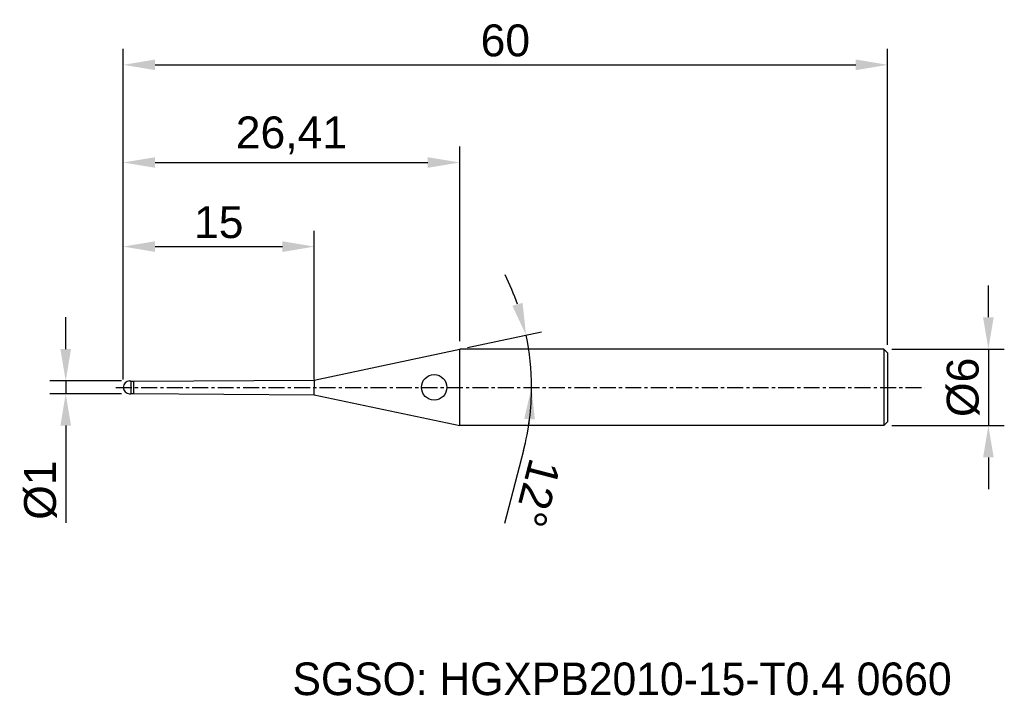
# Model space of a CAD drawing. Header units: millimetres. Extents: x 7885.8 to 7963.1, y 6079.1 to 6132.1.
import ezdxf
from ezdxf.enums import TextEntityAlignment as Align

# ---------------------------------------------------------------- set-up
doc = ezdxf.new("R2010")
doc.units = ezdxf.units.MM
doc.linetypes.add('CENTER', pattern=[2, 1.25, -0.25, 0.25, -0.25])
for name, color, linetype, lineweight in [('1', 4, 'Continuous', 25), ('SK1', 4, 'Continuous', 25), ('SK4', 2, 'Continuous', 25), ('SK6', 5, 'Continuous', 25)]:
    doc.layers.add(name, color=color, linetype=linetype, lineweight=lineweight)
doc.styles.add('MS PGothic', font='txt')
doc.styles.get("Standard").update_dxf_attribs({"font": 'arial.ttf'})
doc.dimstyles.new('ISO-25', dxfattribs={"dimtxt": 2.5, "dimasz": 2.5, "dimexe": 1.25, "dimexo": 0.625, "dimtad": 1, "dimtxsty": 'Standard', "dimcen": 2.5, "dimadec": 0, "dimazin": 0, "dimtfac": 1, "dimtmove": 0, "dimatfit": 3, "dimfxl": 1, "dimarcsym": 0})

# ---------------------------------------------------------------- blocks, each defined once
blk = doc.blocks.new('*D27')
at = {"color": 0, "linetype": 'ByBlock', "lineweight": -2, "transparency": 16777216}
for p, q in [((7961.829, 6108.788), (7961.829, 6111.288)), ((7954.237, 6106.288), (7963.079, 6106.288)), ((7961.829, 6106.288), (7961.829, 6100.288)), ((7954.237, 6100.288), (7963.079, 6100.288)), ((7961.829, 6097.788), (7961.829, 6095.288))]:
    blk.add_line(p, q, dxfattribs=at)
at = {"color": 0, "linetype": 'ByBlock', "transparency": 16777216}
for points in [[(7961.412, 6108.788), (7962.246, 6108.788), (7961.829, 6106.288)], [(7961.412, 6097.788), (7962.246, 6097.788), (7961.829, 6100.288)]]:
    blk.add_solid(points, dxfattribs=at)
at = {"layer": 'Defpoints', "color": 0, "linetype": 'ByBlock', "transparency": 16777216}
for p in [(7953.612, 6106.288), (7953.612, 6100.288), (7961.829, 6100.288)]:
    blk.add_point(p, dxfattribs=at)
at = {"color": 0, "linetype": 'ByBlock', "transparency": 16777216, "insert": (7959.858, 6103.288), "char_height": 2.5, "attachment_point": 5, "rotation": 90}
blk.add_mtext('{\\fArial|b0|i0|c134|p34;%%C}6', dxfattribs=at)
blk = doc.blocks.new('*D28')
at = {"color": 0, "linetype": 'ByBlock', "lineweight": -2, "transparency": 16777216}
for p, q in [((7889.399, 6106.288), (7889.399, 6108.788)), ((7893.787, 6103.788), (7888.149, 6103.788)), ((7889.399, 6103.788), (7889.399, 6102.788)), ((7893.787, 6102.788), (7888.149, 6102.788)), ((7889.399, 6100.288), (7889.399, 6092.662))]:
    blk.add_line(p, q, dxfattribs=at)
at = {"color": 0, "linetype": 'ByBlock', "transparency": 16777216}
for points in [[(7888.982, 6106.288), (7889.816, 6106.288), (7889.399, 6103.788)], [(7888.982, 6100.288), (7889.816, 6100.288), (7889.399, 6102.788)]]:
    blk.add_solid(points, dxfattribs=at)
at = {"layer": 'Defpoints', "color": 0, "linetype": 'ByBlock', "transparency": 16777216}
for p in [(7894.412, 6103.788), (7889.399, 6102.788), (7894.412, 6102.788)]:
    blk.add_point(p, dxfattribs=at)
at = {"color": 0, "linetype": 'ByBlock', "transparency": 16777216, "insert": (7887.428, 6095.225), "char_height": 2.5, "attachment_point": 5, "rotation": 90}
blk.add_mtext('{\\fArial|b0|i0|c134|p34;%%C}1', dxfattribs=at)
blk = doc.blocks.new('*D30')
at = {"color": 0, "linetype": 'ByBlock', "lineweight": -2, "transparency": 16777216}
for p, q in [((7893.912, 6103.913), (7893.912, 6115.584)), ((7908.912, 6103.913), (7908.912, 6115.584)), ((7896.412, 6114.334), (7906.412, 6114.334))]:
    blk.add_line(p, q, dxfattribs=at)
at = {"color": 0, "linetype": 'ByBlock', "transparency": 16777216}
for points in [[(7896.412, 6114.751), (7896.412, 6113.917), (7893.912, 6114.334)], [(7906.412, 6114.751), (7906.412, 6113.917), (7908.912, 6114.334)]]:
    blk.add_solid(points, dxfattribs=at)
at = {"layer": 'Defpoints', "color": 0, "linetype": 'ByBlock', "transparency": 16777216}
for p in [(7908.912, 6114.334), (7893.912, 6103.288), (7908.912, 6103.288)]:
    blk.add_point(p, dxfattribs=at)
at = {"color": 0, "linetype": 'ByBlock', "transparency": 16777216, "insert": (7901.412, 6116.235), "char_height": 2.5, "attachment_point": 5}
blk.add_mtext('15', dxfattribs=at)
blk = doc.blocks.new('*D31')
at = {"color": 0, "linetype": 'ByBlock', "lineweight": -2, "transparency": 16777216}
for p, q in [((7893.912, 6103.913), (7893.912, 6122.183)), ((7920.325, 6106.913), (7920.325, 6122.183)), ((7896.412, 6120.933), (7917.825, 6120.933))]:
    blk.add_line(p, q, dxfattribs=at)
at = {"color": 0, "linetype": 'ByBlock', "transparency": 16777216}
for points in [[(7896.412, 6121.35), (7896.412, 6120.517), (7893.912, 6120.933)], [(7917.825, 6121.35), (7917.825, 6120.517), (7920.325, 6120.933)]]:
    blk.add_solid(points, dxfattribs=at)
at = {"layer": 'Defpoints', "color": 0, "linetype": 'ByBlock', "transparency": 16777216}
for p in [(7920.325, 6120.933), (7920.325, 6106.288), (7893.912, 6103.288)]:
    blk.add_point(p, dxfattribs=at)
at = {"color": 0, "linetype": 'ByBlock', "transparency": 16777216, "insert": (7907.118, 6123.061), "char_height": 2.5, "attachment_point": 5}
blk.add_mtext('26,41', dxfattribs=at)
blk = doc.blocks.new('*D32')
at = {"color": 0, "linetype": 'ByBlock', "lineweight": -2, "transparency": 16777216}
for p, q in [((7893.912, 6103.913), (7893.912, 6129.848)), ((7953.912, 6106.613), (7953.912, 6129.848)), ((7896.412, 6128.598), (7951.412, 6128.598))]:
    blk.add_line(p, q, dxfattribs=at)
at = {"color": 0, "linetype": 'ByBlock', "transparency": 16777216}
for points in [[(7896.412, 6129.014), (7896.412, 6128.181), (7893.912, 6128.598)], [(7951.412, 6129.014), (7951.412, 6128.181), (7953.912, 6128.598)]]:
    blk.add_solid(points, dxfattribs=at)
at = {"layer": 'Defpoints', "color": 0, "linetype": 'ByBlock', "transparency": 16777216}
for p in [(7953.912, 6128.598), (7953.912, 6105.988), (7893.912, 6103.288)]:
    blk.add_point(p, dxfattribs=at)
at = {"color": 0, "linetype": 'ByBlock', "transparency": 16777216, "insert": (7923.912, 6130.499), "char_height": 2.5, "attachment_point": 5}
blk.add_mtext('60', dxfattribs=at)
blk = doc.blocks.new('*D35')
at = {"color": 0, "linetype": 'ByBlock', "lineweight": -2, "transparency": 16777216}
for p, q in [((7920.936, 6106.418), (7926.758, 6107.656)), ((7925.335, 6098.328), (7923.849, 6092.599))]:
    blk.add_line(p, q, dxfattribs=at)
for start, end in [(19.25503, 26.51007), (0, 12), (345.46064, 0), (345.48993, 352.74497)]:
    blk.add_arc((7906.211, 6103.288), 19.757, start, end, dxfattribs=at)
at = {"color": 0, "linetype": 'ByBlock', "transparency": 16777216}
for points in [[(7925.263, 6109.916), (7924.461, 6109.691), (7925.536, 6107.396)], [(7925.393, 6100.82), (7926.225, 6100.767), (7925.967, 6103.288)]]:
    blk.add_solid(points, dxfattribs=at)
at = {"layer": 'Defpoints', "color": 0, "linetype": 'ByBlock', "transparency": 16777216}
for p in [(7920.325, 6106.288), (7925.775, 6106.038), (7908.912, 6103.862), (7893.331, 6103.288), (7956.838, 6103.288)]:
    blk.add_point(p, dxfattribs=at)
at = {"color": 0, "linetype": 'ByBlock', "transparency": 16777216, "insert": (7926.412, 6094.992), "char_height": 2.5, "attachment_point": 5, "rotation": 255.46064}
blk.add_mtext('12°', dxfattribs=at)

msp = doc.modelspace()

# ---------------------------------------------------------------- linework, layer by layer
at = {"color": 4, "linetype": 'ByBlock'}
for p, q in [((7920.325, 6100.288), (7920.325, 6106.288)), ((7894.712, 6103.763), (7908.912, 6103.862)), ((7908.912, 6103.862), (7908.912, 6103.288)), ((7908.912, 6102.714), (7908.912, 6103.288)), ((7894.712, 6102.813), (7908.912, 6102.714))]:
    msp.add_line(p, q, dxfattribs=at)
at = {"layer": '1', "color": 4, "linetype": 'Continuous'}
msp.add_circle((7918.323, 6103.288), 1, dxfattribs=at)
at = {"layer": 'SK1', "color": 4, "linetype": 'Continuous'}
for p, q in [((7908.912, 6103.862), (7920.325, 6106.288)), ((7908.912, 6102.714), (7920.325, 6100.288))]:
    msp.add_line(p, q, dxfattribs=at)
at = {"layer": 'SK1', "linetype": 'Continuous'}
for p, q in [((7953.612, 6106.288), (7920.325, 6106.288)), ((7953.612, 6106.288), (7953.912, 6105.988)), ((7953.612, 6106.288), (7953.612, 6100.288)), ((7953.912, 6105.988), (7953.912, 6100.588)), ((7894.412, 6103.788), (7894.512, 6103.788)), ((7894.512, 6103.788), (7894.512, 6102.813)), ((7894.512, 6103.763), (7894.712, 6103.763)), ((7894.712, 6103.763), (7894.712, 6102.813)), ((7894.412, 6102.788), (7894.512, 6102.788)), ((7894.512, 6102.788), (7894.512, 6102.813)), ((7894.512, 6102.813), (7894.712, 6102.813)), ((7953.612, 6100.288), (7920.325, 6100.288)), ((7953.912, 6100.588), (7953.612, 6100.288))]:
    msp.add_line(p, q, dxfattribs=at)
for start, end in [(90, 180), (180, 270)]:
    msp.add_arc((7894.412, 6103.288), 0.5, start, end, dxfattribs=at)
at = {"layer": 'SK4', "linetype": 'CENTER'}
msp.add_line((7893.331, 6103.288), (7956.838, 6103.288), dxfattribs=at)

# ---------------------------------------------------------------- texts
at = {"layer": 'SK6', "color": 5, "linetype": 'Continuous', "style": 'MS PGothic'}
msp.add_text('SGSO: HGXPB2010-15-T0.4 0660', height=2.55961, dxfattribs=at).set_placement((7907.202, 6078.369), align=Align.BOTTOM_LEFT)

# ---------------------------------------------------------------- dimensions: what is measured, and where the dimension line sits
at = {"linetype": 'ByBlock'}
for base, p2, picture, middle in [((7953.912, 6128.598), (7953.912, 6105.988), '*D32', (7923.912, 6130.499)), ((7920.325, 6120.933), (7920.325, 6106.288), '*D31', (7907.118, 6123.061)), ((7908.912, 6114.334), (7908.912, 6103.288), '*D30', (7901.412, 6116.235))]:
    dim = msp.add_linear_dim(base=base, p1=(7893.912, 6103.288), p2=p2, dimstyle='ISO-25', dxfattribs=at)
    dim.commit()
    dim.dimension.update_dxf_attribs({"geometry": picture, "text_midpoint": middle})
dim = msp.add_angular_dim_2l(base=(7925.775, 6106.038), line1=((7893.331, 6103.288), (7956.838, 6103.288)), line2=((7908.912, 6103.862), (7920.325, 6106.288)), dimstyle='ISO-25', dxfattribs=at)
dim.commit()
dim.dimension.update_dxf_attribs({"geometry": '*D35', "text_midpoint": (7926.412, 6094.992)})
for base, p1, p2, picture, middle in [((7961.829, 6100.288), (7953.612, 6106.288), (7953.612, 6100.288), '*D27', (7959.858, 6103.288)), ((7889.399, 6102.788), (7894.412, 6103.788), (7894.412, 6102.788), '*D28', (7887.428, 6095.225))]:
    dim = msp.add_linear_dim(base=base, p1=p1, p2=p2, angle=90, text='{\\fArial|b0|i0|c134|p34;%%C}<>', dimstyle='ISO-25', dxfattribs=at)
    dim.commit()
    dim.dimension.update_dxf_attribs({"geometry": picture, "text_midpoint": middle})

doc.saveas('drawing.dxf')
